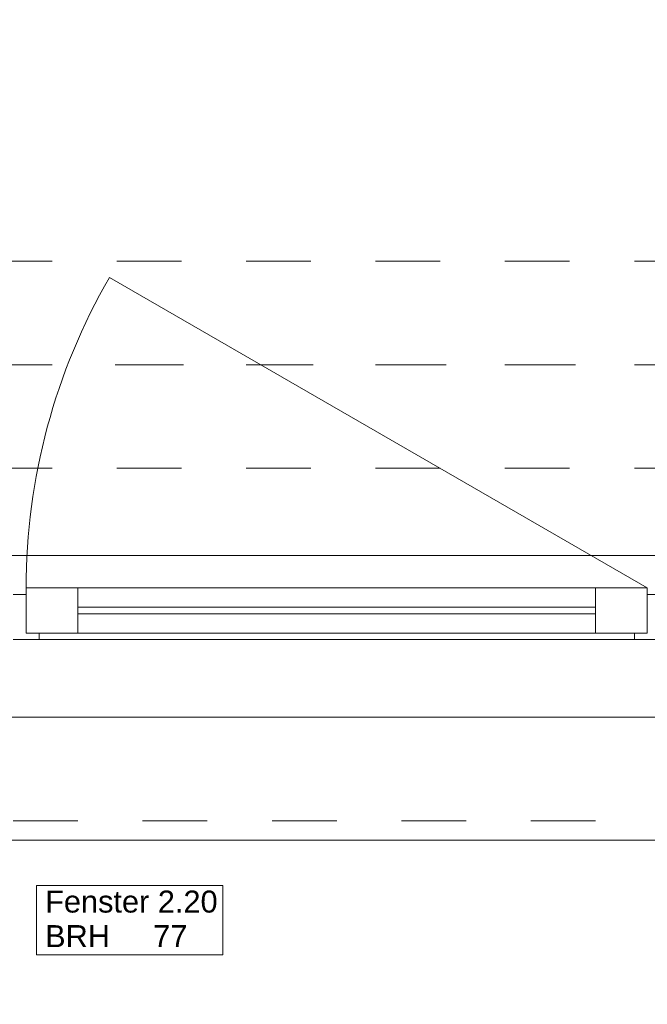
# Model space of a CAD drawing. Header units: metres. Extents: x -3.5 to 65.3, y -10.9 to 16.7.
# Tile 9 of 184: x 5.4 to 6.4, y -0.4 to 1.1. Entities that reach past the tile are written whole.
import ezdxf

# ---------------------------------------------------------------- set-up
doc = ezdxf.new("R2010")
doc.units = ezdxf.units.M
doc.header["$MEASUREMENT"] = 0
for name, pattern in [('Achse', [0.08, 0.04, -0.02, 0, -0.02]), ('Strichlinie doppelt', [0.218722, 0.105833, -0.042333, 0.028222, -0.042333]), ('Strichlinie eng', [0.046, 0.03, -0.016]), ('Untersicht', [0.04, 0.03, -0.01])]:
    doc.linetypes.add(name, pattern=pattern)
for name, color, linetype in [('451 - Universal.Achsen Raster', 7, 'Continuous'), ('603 - Struktur.Bodenplatte_ Decke Roh', 7, 'Continuous'), ('604 - Struktur.Wand Aussen', 7, 'Continuous'), ('608 - Struktur.Träger', 7, 'Continuous')]:
    doc.layers.add(name, color=color, linetype=linetype)
doc.styles.add('ERSTELLTER_STIL_1', font='txt')

msp = doc.modelspace()

# ---------------------------------------------------------------- linework, layer by layer
at = {"layer": '451 - Universal.Achsen Raster', "color": 160, "linetype": 'Strichlinie doppelt', "lineweight": 9, "true_color": 0x3232ff}
msp.add_line((64.935, 0.55), (-3.175, 0.55), dxfattribs=at)
at = {"layer": '603 - Struktur.Bodenplatte_ Decke Roh', "color": 7, "linetype": 'Continuous', "lineweight": 18, "flags": 128}
msp.add_lwpolyline([(-0.015, 13.695), (-0.015, 0.005), (43.89, 0.005)], dxfattribs=at)
at = {"layer": '604 - Struktur.Wand Aussen', "color": 7, "linetype": 'Continuous', "lineweight": 9}
for p, q in [((6.4, 0.205), (5.5686, 0.685)), ((4.73, 0.255), (7.11, 0.255)), ((4.82, -0.185), (7.02, -0.185))]:
    msp.add_line(p, q, dxfattribs=at)
at = {"layer": '604 - Struktur.Wand Aussen', "color": 7, "linetype": 'Strichlinie eng', "lineweight": 9}
for p, q in [((4.73, 0.255), (7.11, 0.255)), ((4.82, -0.155), (7.02, -0.155))]:
    msp.add_line(p, q, dxfattribs=at)
at = {"layer": '604 - Struktur.Wand Aussen', "color": 7, "linetype": 'Continuous', "lineweight": 13}
for p, q in [((5.44, 0.135), (5.44, 0.205)), ((5.44, 0.205), (5.52, 0.205)), ((5.52, 0.205), (6.32, 0.205)), ((5.52, 0.205), (5.52, 0.135)), ((6.32, 0.135), (6.32, 0.205)), ((6.32, 0.205), (6.4, 0.205)), ((6.4, 0.205), (6.4, 0.135)), ((5.42, 0.195), (5.44, 0.195)), ((5.44, 0.195), (5.44, 0.135)), ((6.4, 0.135), (6.4, 0.195)), ((6.4, 0.195), (6.42, 0.195)), ((5.52, 0.175), (6.32, 0.175)), ((6.32, 0.165), (5.52, 0.165)), ((5.46, 0.125), (5.42, 0.125)), ((5.44, 0.135), (5.46, 0.135)), ((5.52, 0.135), (5.44, 0.135)), ((5.46, 0.135), (5.46, 0.125)), ((6.38, 0.125), (5.46, 0.125)), ((6.32, 0.135), (5.52, 0.135)), ((6.4, 0.135), (6.32, 0.135)), ((6.38, 0.125), (6.38, 0.135)), ((6.38, 0.135), (6.4, 0.135)), ((6.42, 0.125), (6.38, 0.125))]:
    msp.add_line(p, q, dxfattribs=at)
at = {"layer": '604 - Struktur.Wand Aussen', "color": 7, "linetype": 'Continuous', "lineweight": 9, "flags": 128}
msp.add_lwpolyline([(5.4562, -0.3619), (5.7438, -0.3619), (5.7438, -0.3084), (5.7438, -0.255), (5.4562, -0.255), (5.4562, -0.3084)], close=True, dxfattribs=at)
at = {"layer": '604 - Struktur.Wand Aussen', "color": 7, "linetype": 'Continuous', "lineweight": 9}
msp.add_arc((6.4, 0.205), 0.96, 150, 180, dxfattribs=at)
at = {"layer": '608 - Struktur.Träger', "color": 7, "linetype": 'Untersicht', "lineweight": 13}
for p, q in [((0.38, 0.71), (61.88, 0.71)), ((0.38, 0.39), (61.88, 0.39))]:
    msp.add_line(p, q, dxfattribs=at)
at = {"layer": '608 - Struktur.Träger', "color": 7, "linetype": 'Achse', "lineweight": 9}
msp.add_line((0.38, 0.55), (61.88, 0.55), dxfattribs=at)

# ---------------------------------------------------------------- texts
at = {"layer": '604 - Struktur.Wand Aussen', "color": 7, "lineweight": 9, "char_height": 0.034, "style": 'ERSTELLTER_STIL_1'}
for s, insert, attachment_point in [('\\A1;{\\pql;\\pt0;\\fArial|b0|i0|c0|p38;Fenster 2.20}', (5.4693, -0.2973), 7), ('\\A1;{\\pql;\\pt0;\\fArial|b0|i0|c0|p38;BRH}', (5.4693, -0.3162), 1), ('\\A1;{\\pql;\\pt0,0.02;\\fArial|b0|i0|c0|p38;77\\fArial|b0|i0|c0|p38;\\A1{\\H.66x;\\S^  ;}\\fArial|b0|i0|c0|p38;\\fArial|b0|i0|c0|p38;\\A1{\\H.66x;\\S^  ;}}', (5.6364, -0.3162), 1), ('\\A1;{\\pql;\\pt0;\\fArial|b0|i0|c0|p38;}', (5.688, -0.3084), 1)]:
    msp.add_mtext(s, dxfattribs=dict(at, insert=insert, attachment_point=attachment_point))

doc.saveas('drawing.dxf')
